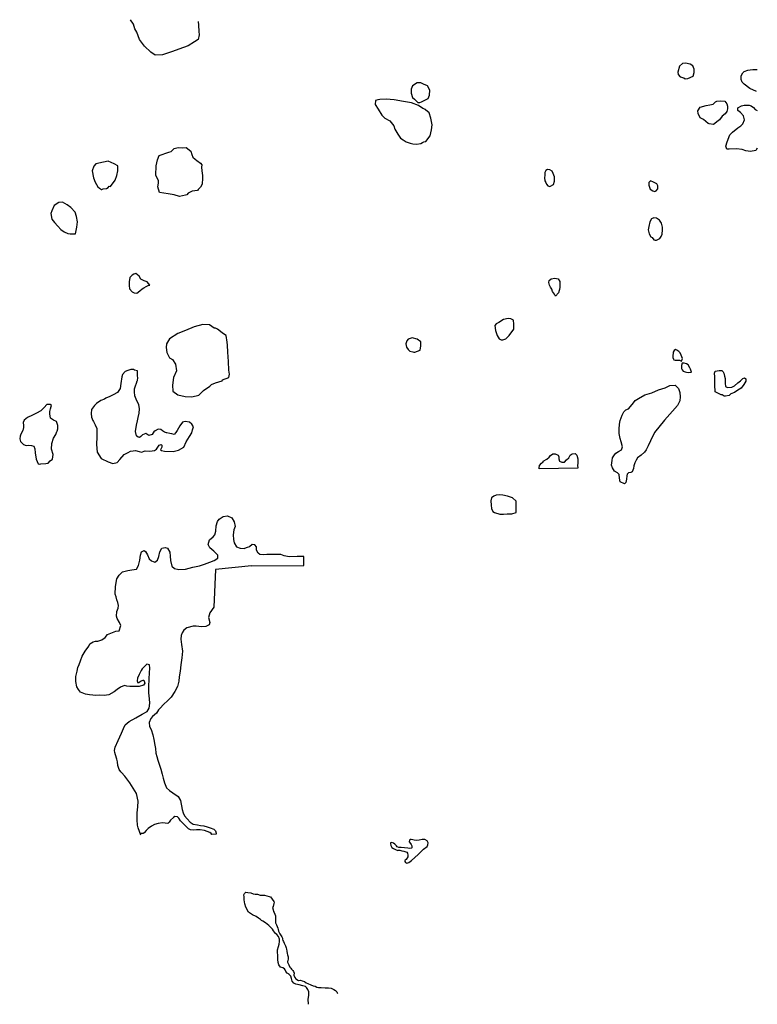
# Model space of a CAD drawing. Extents: x 300509 to 314835, y 866667 to 885798.
import ezdxf

# ---------------------------------------------------------------- set-up
doc = ezdxf.new("R2010")
doc.units = 0
doc.header["$LTSCALE"] = 800
doc.layers.add('WETLANDS', color=11, linetype='CONTINUOUS')

msp = doc.modelspace()

# ---------------------------------------------------------------- linework, layer by layer
at = {"layer": 'WETLANDS', "color": 0}
for p, q in [((308029, 879560), (308010, 879501)), ((308010, 879501), (308022, 879435)), ((308056, 879588), (308029, 879560)), ((308133, 879614), (308056, 879588)), ((308228, 879591), (308133, 879614)), ((308297, 879541), (308228, 879591)), ((308286, 879379), (308297, 879464)), ((308297, 879464), (308297, 879541)), ((308022, 879435), (308053, 879392)), ((308053, 879392), (308088, 879358)), ((308088, 879358), (308145, 879345)), ((308145, 879345), (308165, 879338)), ((308165, 879338), (308183, 879340)), ((308183, 879340), (308286, 879379))]:
    msp.add_line(p, q, dxfattribs=at)
for points in [[(303978, 885766), (303979, 885690), (303986, 885572), (303996, 885506), (303974, 885415), (303907, 885368), (303779, 885292), (303598, 885224), (303474, 885179), (303357, 885139), (303280, 885118), (303143, 885110), (303057, 885164), (302930, 885282), (302836, 885412), (302785, 885554), (302748, 885621), (302717, 885713), (302660, 885798)], [(314817, 884402), (314690, 884460), (314581, 884544), (314539, 884586), (314520, 884636), (314520, 884710), (314556, 884764), (314580, 884789), (314652, 884815), (314699, 884827), (314749, 884833), (314817, 884831), (314830, 884832)], [(314835, 883302), (314804, 883258), (314702, 883239), (314609, 883250), (314541, 883277), (314431, 883292), (314288, 883280), (314244, 883281), (314224, 883340), (314247, 883426), (314299, 883561), (314356, 883614), (314455, 883695), (314514, 883734), (314555, 883772), (314589, 883853), (314580, 883880), (314565, 883929), (314511, 883998), (314454, 884031), (314456, 884084), (314530, 884126), (314578, 884140), (314678, 884138), (314713, 884127), (314760, 884089), (314790, 884056), (314833, 884035)], [(302688, 875106), (302776, 875125), (302816, 875195), (302842, 875295), (302856, 875395), (302872, 875459), (302928, 875484), (302953, 875462), (302988, 875399), (303024, 875321), (303069, 875284), (303133, 875257), (303183, 875296), (303211, 875370), (303228, 875460), (303269, 875528), (303336, 875546), (303382, 875533), (303427, 875450), (303430, 875377), (303441, 875287), (303462, 875182), (303518, 875132), (303599, 875115), (303729, 875120), (303869, 875159), (304000, 875186), (304098, 875217), (304205, 875256), (304287, 875287), (304354, 875333), (304359, 875394), (304282, 875470), (304199, 875534), (304171, 875598), (304195, 875694), (304268, 875751), (304301, 875789), (304318, 875863), (304328, 875965), (304351, 876047), (304381, 876093), (304464, 876146), (304546, 876159), (304627, 876122), (304676, 876039), (304695, 875953), (304670, 875886), (304654, 875792), (304659, 875698), (304672, 875634), (304721, 875554), (304789, 875528), (304877, 875522)], [(305011, 875187), (306025, 875192), (306027, 875370), (305897, 875367), (305745, 875362), (305647, 875380), (305579, 875409), (305469, 875405), (305332, 875407), (305309, 875409), (305236, 875401), (305174, 875410), (305141, 875432), (305106, 875491), (305105, 875554), (305077, 875595), (305022, 875599), (304971, 875557), (304926, 875541), (304877, 875522)], [(302861, 869953), (302810, 870096), (302798, 870149), (302788, 870252), (302790, 870386), (302802, 870502), (302813, 870614), (302775, 870764), (302649, 870973), (302551, 871101), (302486, 871170), (302475, 871184), (302439, 871231), (302418, 871306), (302406, 871380), (302395, 871428), (302372, 871515), (302358, 871557), (302352, 871598), (302360, 871661), (302420, 871792), (302488, 871937), (302524, 872028), (302559, 872099), (302637, 872165), (302763, 872235), (302890, 872304), (302983, 872358), (303023, 872420), (303036, 872517), (303030, 872603), (303020, 872716), (303014, 872837), (303022, 872989), (303030, 873110), (303034, 873199), (303030, 873265), (302979, 873274), (302925, 873222), (302885, 873185), (302866, 873153), (302846, 873112), (302828, 873075), (302796, 873003), (302788, 872954), (302795, 872920), (302826, 872917), (302858, 872947), (302904, 872968), (302923, 872963), (302939, 872906), (302911, 872867), (302831, 872845), (302733, 872840), (302651, 872839), (302591, 872846), (302547, 872859), (302464, 872826), (302399, 872784), (302347, 872737), (302239, 872683), (302151, 872670), (302068, 872672), (301987, 872668), (301929, 872673), (301867, 872678), (301787, 872690), (301688, 872734), (301648, 872781), (301619, 872835), (301597, 872937), (301599, 873036), (301622, 873143), (301641, 873213), (301661, 873272), (301688, 873339), (301720, 873433), (301780, 873526), (301851, 873624), (301871, 873671), (301936, 873709), (301981, 873721), (302026, 873724), (302105, 873746), (302170, 873795), (302217, 873855), (302378, 873917), (302444, 873925), (302471, 874029), (302445, 874088), (302399, 874164), (302386, 874210), (302393, 874297), (302421, 874367), (302429, 874417), (302415, 874472), (302398, 874523), (302380, 874582), (302366, 874634), (302369, 874787), (302395, 874937), (302444, 875007), (302507, 875068), (302609, 875099), (302688, 875106)], [(305011, 875187), (304310, 875117), (304280, 874384)], [(304280, 874384), (304200, 874272), (304178, 874184), (304201, 874084), (304189, 874043), (304126, 874007), (304041, 874001), (303939, 874012), (303881, 874015), (303757, 873979), (303696, 873935), (303665, 873888), (303646, 873830), (303640, 873763), (303652, 873657), (303671, 873529), (303656, 873398), (303637, 873266), (303625, 873140), (303606, 873027), (303601, 872947), (303572, 872843), (303521, 872743), (303448, 872636), (303386, 872569), (303300, 872492), (303237, 872424), (303206, 872386), (303164, 872327), (303086, 872262), (303055, 872221), (303023, 872144), (303032, 872063), (303064, 872008), (303096, 871905), (303115, 871811), (303132, 871699), (303145, 871638), (303155, 871546), (303170, 871482), (303189, 871410), (303225, 871314), (303252, 871239), (303276, 871138), (303297, 871060), (303324, 870969), (303358, 870875), (303416, 870820), (303485, 870779), (303588, 870707), (303635, 870624), (303664, 870454), (303682, 870388), (303708, 870327), (303762, 870268), (303818, 870207), (303877, 870166), (303962, 870153), (304022, 870144), (304086, 870133), (304148, 870113), (304209, 870098), (304277, 870068), (304309, 870037), (304326, 869995), (304328, 869972), (304238, 869966), (304226, 869989), (304202, 870006), (304153, 870027), (304101, 870046), (304016, 870055), (303944, 870054), (303894, 870051), (303825, 870058), (303786, 870077), (303752, 870106), (303703, 870158), (303669, 870191), (303629, 870233), (303598, 870281), (303571, 870311), (303522, 870313), (303497, 870294), (303441, 870248), (303412, 870208), (303384, 870180), (303336, 870184), (303280, 870192), (303200, 870183), (303128, 870159), (303067, 870129), (303005, 870084), (302963, 870043), (302926, 870000), (302907, 869983), (302845, 869984)], [(306115, 866667), (306114, 866764), (306126, 866838), (306124, 866907), (306103, 866952), (306077, 866995), (306058, 867012), (306008, 867027), (305934, 867043), (305875, 867059), (305833, 867075), (305802, 867114), (305787, 867168), (305772, 867214), (305743, 867246), (305740, 867250), (305704, 867270), (305676, 867307), (305668, 867340), (305652, 867353), (305618, 867377), (305576, 867388), (305539, 867432), (305529, 867479), (305525, 867537), (305521, 867617), (305518, 867683), (305518, 867726), (305535, 867789), (305547, 867833), (305558, 867889), (305557, 867934), (305538, 867986), (305501, 868023), (305474, 868045), (305439, 868096), (305419, 868126), (305391, 868154), (305345, 868201), (305280, 868251), (305231, 868281), (305207, 868294), (305186, 868315), (305150, 868342), (305100, 868374), (305028, 868404), (304955, 868458), (304899, 868552), (304879, 868616), (304869, 868694), (304869, 868752), (304865, 868793), (304872, 868818), (304901, 868844), (304942, 868842), (305000, 868831), (305042, 868815), (305080, 868810), (305126, 868806), (305180, 868789), (305211, 868790), (305240, 868786), (305261, 868790), (305306, 868773), (305351, 868763), (305380, 868752), (305415, 868713), (305443, 868663), (305450, 868641), (305442, 868626), (305430, 868565), (305420, 868546), (305431, 868504), (305437, 868473), (305451, 868448), (305466, 868421), (305477, 868384), (305477, 868346), (305475, 868293), (305475, 868248), (305498, 868208), (305520, 868148), (305530, 868123), (305537, 868089), (305548, 868062), (305560, 868038), (305577, 868014), (305603, 867976), (305611, 867954), (305614, 867930), (305622, 867907), (305635, 867889), (305647, 867858), (305660, 867826), (305672, 867804), (305684, 867765), (305692, 867738), (305698, 867702), (305701, 867653), (305708, 867630), (305720, 867592), (305720, 867553), (305716, 867513), (305710, 867496), (305708, 867485), (305721, 867463), (305738, 867431), (305758, 867388), (305777, 867368), (305790, 867352), (305816, 867324), (305830, 867306), (305837, 867272), (305835, 867241), (305834, 867231), (305855, 867187), (305871, 867163), (305889, 867147), (305921, 867132), (305964, 867133), (305995, 867124), (306040, 867107), (306070, 867084), (306102, 867070), (306163, 867044), (306206, 867029), (306250, 867018), (306277, 867002), (306312, 866995), (306364, 866992), (306440, 866990), (306505, 866990), (306560, 866980), (306613, 866956), (306645, 866933), (306666, 866909), (306675, 866889), (306683, 866880)]]:
    msp.add_lwpolyline(points, dxfattribs=at)
for points in [[(313592, 884704), (313609, 884774), (313606, 884840), (313584, 884901), (313528, 884935), (313440, 884952), (313383, 884945), (313326, 884896), (313293, 884780), (313300, 884734), (313336, 884689), (313407, 884668), (313435, 884651), (313485, 884656)], [(308442, 884267), (308470, 884333), (308477, 884432), (308427, 884513), (308353, 884548), (308297, 884571), (308228, 884573), (308137, 884511), (308111, 884451), (308110, 884371), (308137, 884289), (308177, 884255), (308242, 884189), (308283, 884186), (308311, 884203)], [(308397, 883432), (308482, 883541), (308510, 883657), (308523, 883758), (308494, 883886), (308462, 883986), (308393, 884047), (308389, 884052), (308338, 884074), (308252, 884133), (308116, 884184), (307963, 884206), (307782, 884239), (307628, 884255), (307504, 884245), (307464, 884241), (307421, 884226), (307411, 884150), (307473, 884059), (307541, 883940), (307598, 883886), (307698, 883830), (307776, 883736), (307793, 883672), (307851, 883576), (307907, 883498), (307957, 883464), (308012, 883428), (308093, 883398), (308143, 883389), (308218, 883378), (308297, 883393), (308335, 883412), (308356, 883424)], [(313986, 883760), (313902, 883772), (313881, 883783), (313790, 883857), (313722, 883894), (313684, 883976), (313680, 884027), (313728, 884098), (313844, 884134), (313913, 884143), (313978, 884155), (314026, 884200), (314050, 884214), (314126, 884221), (314205, 884216), (314242, 884163), (314259, 884119), (314258, 884069), (314245, 884016), (314212, 883968), (314155, 883921), (314098, 883855), (314073, 883832)], [(303223, 882443), (303193, 882548), (303206, 882624), (303207, 882670), (303155, 882776), (303162, 882959), (303188, 883077), (303218, 883161), (303404, 883222), (303448, 883239), (303510, 883297), (303589, 883312), (303664, 883307), (303739, 883316), (303834, 883246), (303853, 883179), (303873, 883130), (303920, 883091), (303951, 883063), (304018, 883009), (304045, 882980), (304040, 882934), (304049, 882859), (304060, 882770), (304061, 882716), (304053, 882604), (304022, 882544), (303976, 882499), (303961, 882478), (303857, 882467), (303843, 882463), (303784, 882429), (303757, 882398), (303729, 882386), (303670, 882376), (303613, 882362), (303508, 882393), (303392, 882412)], [(302275, 882559), (302364, 882683), (302398, 882774), (302415, 882863), (302413, 882961), (302342, 882997), (302226, 883049), (302135, 883030), (301988, 883000), (301948, 882950), (301919, 882860), (301944, 882726), (301975, 882643), (302026, 882551), (302059, 882525), (302097, 882496), (302106, 882500), (302133, 882511), (302196, 882518), (302227, 882536), (302249, 882561)], [(310876, 882595), (310893, 882663), (310894, 882747), (310873, 882808), (310853, 882858), (310804, 882882), (310760, 882888), (310726, 882871), (310710, 882831), (310709, 882775), (310700, 882727), (310710, 882668), (310729, 882634), (310743, 882601), (310767, 882573), (310804, 882556)], [(312901, 882515), (312903, 882570), (312882, 882606), (312816, 882643), (312760, 882664), (312728, 882638), (312726, 882583), (312754, 882503), (312805, 882474), (312844, 882462), (312872, 882475)], [(301594, 881638), (301616, 881766), (301632, 881871), (301615, 881973), (301585, 882056), (301502, 882149), (301428, 882201), (301343, 882255), (301272, 882243), (301181, 882186), (301132, 882086), (301114, 882031), (301135, 881920), (301182, 881857), (301247, 881785), (301310, 881720), (301374, 881679), (301441, 881644), (301492, 881638), (301529, 881639), (301565, 881640)], [(312939, 881548), (312969, 881585), (312990, 881628), (312995, 881714), (312993, 881768), (312972, 881843), (312937, 881906), (312874, 881939), (312827, 881948), (312782, 881930), (312747, 881869), (312726, 881779), (312716, 881713), (312732, 881638), (312765, 881577), (312794, 881563), (312822, 881524), (312851, 881514), (312874, 881515)], [(303038, 880641), (302986, 880705), (302928, 880726), (302864, 880759), (302832, 880815), (302765, 880867), (302728, 880853), (302691, 880833), (302645, 880786), (302638, 880706), (302635, 880631), (302642, 880568), (302695, 880511), (302732, 880489), (302787, 880487), (302844, 880529), (302887, 880567), (302918, 880590), (302965, 880617), (303003, 880633), (303019, 880643)], [(310913, 880426), (310896, 880467), (310860, 880515), (310847, 880563), (310821, 880600), (310796, 880643), (310784, 880690), (310790, 880730), (310828, 880765), (310904, 880775), (310969, 880765), (311000, 880711), (311001, 880657), (311000, 880599), (310996, 880559), (310987, 880538), (310973, 880494)], [(304194, 879871), (304069, 879875), (303897, 879830), (303731, 879761), (303578, 879701), (303419, 879596), (303358, 879499), (303353, 879428), (303367, 879329), (303416, 879230), (303479, 879196), (303538, 879106), (303552, 878976), (303499, 878849), (303478, 878694), (303486, 878580), (303578, 878509), (303720, 878476), (303850, 878469), (303985, 878501), (304079, 878594), (304205, 878677), (304236, 878708), (304310, 878741), (304440, 878784), (304449, 878798), (304572, 878848), (304581, 878912), (304573, 878991), (304563, 879160), (304549, 879339), (304547, 879472), (304539, 879535), (304518, 879662), (304451, 879705), (304408, 879737), (304349, 879782), (304312, 879802), (304285, 879804)], [(310107, 879788), (310106, 879879), (310101, 879959), (310050, 879983), (309994, 879992), (309908, 879976), (309813, 879916), (309760, 879891), (309735, 879857), (309751, 879756), (309781, 879659), (309823, 879600), (309862, 879580), (309892, 879580), (309948, 879595), (309982, 879628), (310016, 879663)], [(313364, 879165), (313384, 879215), (313370, 879245), (313358, 879277), (313339, 879326), (313309, 879354), (313275, 879377), (313244, 879389), (313217, 879369), (313199, 879335), (313192, 879257), (313195, 879232), (313204, 879203), (313216, 879189), (313239, 879180), (313317, 879181), (313323, 879181)], [(313559, 878951), (313537, 879008), (313527, 879031), (313492, 879091), (313459, 879114), (313414, 879127), (313377, 879122), (313364, 879079), (313363, 879020), (313377, 878997), (313397, 878971), (313435, 878954), (313462, 878949), (313499, 878945)], [(302666, 879004), (302608, 878984), (302558, 878963), (302506, 878905), (302494, 878856), (302475, 878729), (302458, 878629), (302406, 878553), (302322, 878507), (302262, 878475), (302179, 878442), (302157, 878427), (302084, 878398), (302000, 878343), (301964, 878305), (301903, 878221), (301895, 878145), (301903, 878077), (301930, 878009), (301942, 877991), (301976, 877927), (302008, 877856), (302006, 877691), (302000, 877542), (302012, 877396), (302092, 877274), (302225, 877207), (302319, 877176), (302403, 877194), (302453, 877254), (302537, 877348), (302617, 877389), (302662, 877417), (302711, 877420), (302761, 877425), (302831, 877405), (302872, 877398), (302943, 877424), (303036, 877417), (303129, 877428), (303165, 877452), (303194, 877495), (303219, 877531), (303259, 877544), (303272, 877534), (303269, 877493), (303241, 877440), (303262, 877426), (303319, 877417), (303489, 877411), (303591, 877434), (303696, 877490), (303744, 877594), (303806, 877700), (303849, 877768), (303866, 877832), (303885, 877889), (303854, 877937), (303806, 877976), (303720, 877992), (303669, 877976), (303619, 877907), (303569, 877817), (303544, 877776), (303506, 877739), (303465, 877752), (303425, 877759), (303368, 877772), (303362, 877772), (303321, 877782), (303283, 877812), (303251, 877833), (303198, 877839), (303143, 877807), (303117, 877787), (303103, 877771), (303079, 877741), (303016, 877721), (302995, 877733), (302957, 877759), (302929, 877746), (302897, 877734), (302861, 877700), (302836, 877678), (302809, 877687), (302784, 877707), (302779, 877714), (302756, 877794), (302779, 877920), (302797, 878005), (302812, 878068), (302832, 878154), (302839, 878237), (302822, 878322), (302783, 878394), (302748, 878492), (302741, 878568), (302737, 878625), (302760, 878687), (302780, 878735), (302792, 878783), (302794, 878790), (302801, 878837), (302800, 878879), (302796, 878976), (302738, 878989), (302720, 879000)], [(314014, 878569), (314010, 878705), (314013, 878856), (314003, 878931), (314014, 878970), (314094, 878985), (314144, 878979), (314170, 878953), (314186, 878927), (314195, 878871), (314210, 878829), (314209, 878760), (314211, 878735), (314216, 878668), (314254, 878650), (314340, 878655), (314393, 878686), (314454, 878743), (314510, 878781), (314555, 878825), (314588, 878838), (314609, 878818), (314611, 878773), (314576, 878710), (314522, 878639), (314459, 878603), (314392, 878553), (314323, 878526), (314286, 878497), (314220, 878483), (314192, 878485), (314154, 878510), (314150, 878510), (314131, 878511), (314065, 878543)], [(312174, 876818), (312160, 876889), (312151, 876962), (312118, 876992), (312063, 877026), (312025, 877088), (312003, 877144), (312016, 877231), (312025, 877283), (312060, 877344), (312090, 877373), (312136, 877405), (312199, 877440), (312215, 877499), (312188, 877593), (312169, 877661), (312153, 877755), (312153, 877843), (312156, 877939), (312172, 878011), (312208, 878114), (312243, 878179), (312281, 878215), (312334, 878240), (312371, 878282), (312430, 878356), (312461, 878402), (312530, 878440), (312653, 878506), (312785, 878550), (312918, 878608), (313044, 878648), (313136, 878691), (313242, 878698), (313305, 878631), (313331, 878556), (313335, 878469), (313327, 878391), (313284, 878302), (313189, 878189), (313035, 878019), (312839, 877778), (312761, 877617), (312718, 877519), (312677, 877438), (312644, 877394), (312578, 877335), (312511, 877284), (312482, 877237), (312454, 877185), (312439, 877132), (312431, 877076), (312404, 877016), (312377, 877000), (312333, 876992), (312308, 876969), (312298, 876937), (312297, 876871), (312281, 876804), (312258, 876780)], [(301034, 878320), (300986, 878260), (300918, 878198), (300834, 878155), (300760, 878114), (300663, 878067), (300596, 878016), (300578, 877970), (300581, 877914), (300583, 877877), (300573, 877817), (300529, 877747), (300519, 877704), (300509, 877654), (300527, 877605), (300580, 877542), (300634, 877524), (300689, 877528), (300741, 877526), (300782, 877513), (300806, 877457), (300812, 877385), (300830, 877262), (300870, 877170), (300899, 877162), (300919, 877169), (301015, 877176), (301063, 877180), (301103, 877225), (301146, 877262), (301156, 877348), (301129, 877453), (301130, 877562), (301165, 877667), (301208, 877738), (301230, 877796), (301234, 877803), (301252, 877851), (301251, 877912), (301224, 877991), (301164, 878016), (301109, 878058), (301095, 878139), (301092, 878188), (301106, 878234), (301123, 878282), (301125, 878300), (301100, 878324)], [(311349, 877087), (310600, 877071), (310595, 877093), (310602, 877138), (310642, 877180), (310676, 877205), (310674, 877218), (310745, 877261), (310794, 877298), (310815, 877328), (310864, 877361), (310911, 877362), (310970, 877340), (310982, 877307), (310982, 877264), (310993, 877219), (311041, 877198), (311093, 877201), (311127, 877245), (311173, 877288), (311200, 877334), (311238, 877363), (311295, 877367), (311332, 877339), (311347, 877267), (311349, 877220), (311346, 877175), (311344, 877143)], [(310151, 876221), (310151, 876442), (310078, 876510), (309984, 876542), (309892, 876561), (309819, 876564), (309764, 876562), (309715, 876543), (309670, 876505), (309659, 876449), (309664, 876363), (309671, 876298), (309695, 876245), (309730, 876224), (309837, 876193), (309905, 876191), (309978, 876197), (310064, 876195)], [(308420, 869846), (308375, 869866), (308326, 869866), (308268, 869856), (308216, 869850), (308171, 869854), (308144, 869865), (308115, 869872), (308093, 869866), (308078, 869856), (308075, 869822), (308096, 869791), (308112, 869772), (308127, 869744), (308123, 869710), (308117, 869701), (308085, 869693), (308046, 869703), (307981, 869706), (307921, 869711), (307873, 869714), (307841, 869725), (307824, 869745), (307798, 869777), (307768, 869800), (307738, 869810), (307712, 869806), (307708, 869792), (307719, 869752), (307739, 869711), (307770, 869694), (307818, 869670), (307853, 869657), (307861, 869662), (307894, 869659), (307933, 869652), (307972, 869644), (308027, 869624), (308038, 869604), (308048, 869565), (308049, 869535), (308016, 869481), (307997, 869465), (307990, 869454), (307988, 869441), (308002, 869420), (308030, 869410), (308068, 869421), (308117, 869462), (308248, 869579), (308352, 869679), (308424, 869734), (308433, 869768), (308444, 869803)]]:
    msp.add_lwpolyline(points, close=True, dxfattribs=at)

doc.saveas('drawing.dxf')
